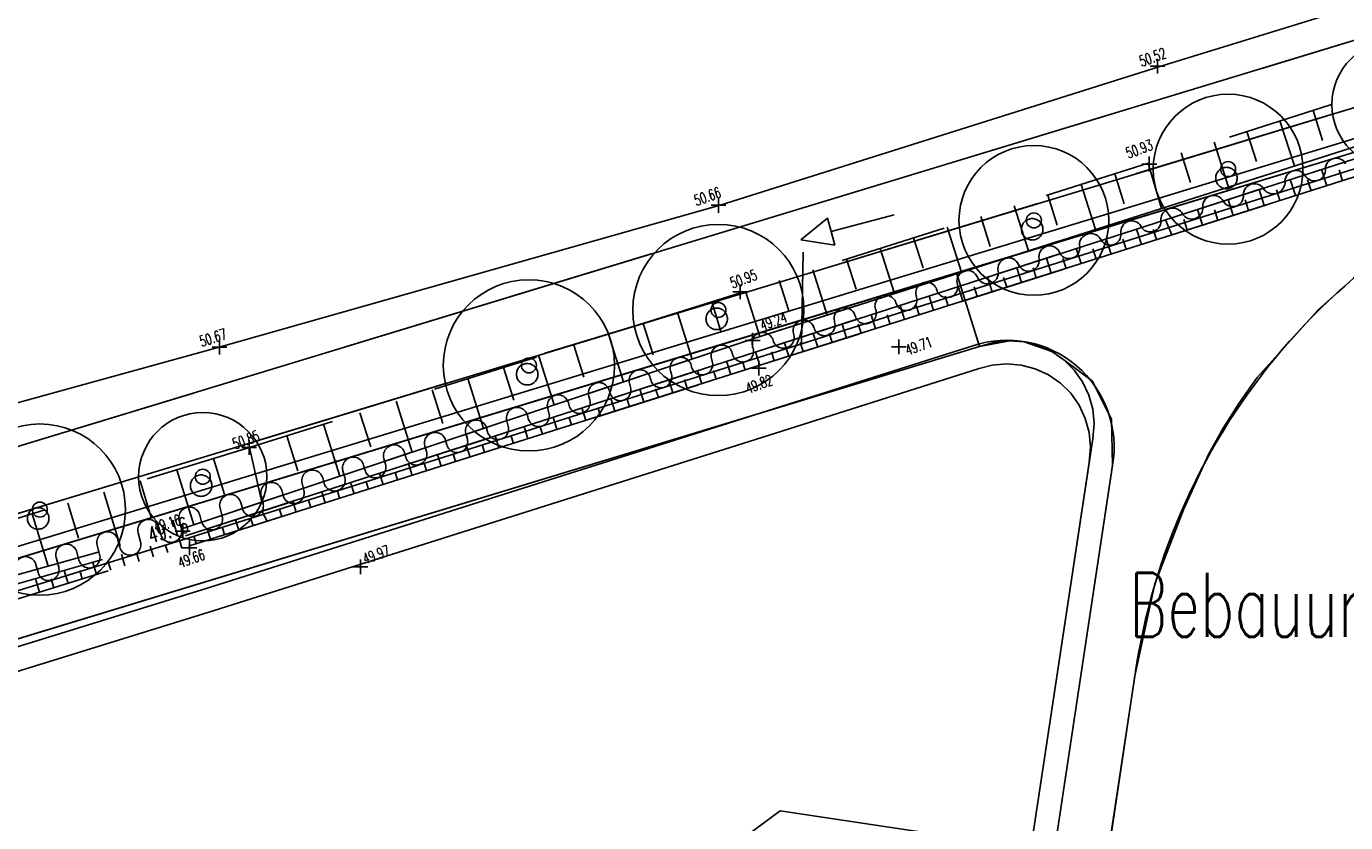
# Model space of a CAD drawing. Extents: x 3409653 to 3410193, y 5788342 to 5789000.
# Tile 44 of 79: x 3409801 to 3409863, y 5788823 to 5788860. Entities that reach past the tile are written whole.
import ezdxf

# ---------------------------------------------------------------- set-up
doc = ezdxf.new("R2010")
doc.units = 0
doc.header["$MEASUREMENT"] = 0
for name, pattern in [('LINIENART0', [0]), ('LINIENART1', [50, 40, -10]), ('LINIENART4', [120, 70, -10, 10, -10, 10, -10]), ('LINIENART5', [10, 5, -5]), ('LINIENART6', [65, 40, -10, 5, -10])]:
    doc.linetypes.add(name, pattern=pattern)
for name, color, linetype in [('bauabschnitte1', 7, 'Continuous'), ('dxf_amwasser3', 7, 'Continuous'), ('Gewässer', 7, 'Continuous'), ('Gewässer verrohrt', 7, 'Continuous'), ('hoehen_lp', 7, 'Continuous'), ('hoen_2', 7, 'Continuous'), ('K140-KATASTERTOPO', 7, 'Continuous'), ('KATASTER', 7, 'Continuous'), ('notiz', 7, 'Continuous'), ('NULLEBENE', 7, 'Continuous'), ('TOP-BOESCHUNG', 7, 'Continuous'), ('TOP-HOEHENI', 7, 'Continuous'), ('TOP-LINIEN', 7, 'Continuous'), ('TOP-SYMBOLE', 7, 'Continuous')]:
    doc.layers.add(name, color=color, linetype=linetype)
doc.styles.add('SIMPLEX', font='simplex')

# ---------------------------------------------------------------- blocks, each defined once
blk = doc.blocks.new('806-303')
at = {"layer": 'NULLEBENE', "color": 7, "linetype": 'LINIENART6'}
blk.add_circle((0, -0.006), 0.251, dxfattribs=at)
blk = doc.blocks.new('GELAEN-109')
at = {"layer": 'NULLEBENE', "color": 1, "linetype": 'LINIENART0'}
for p, q in [((-0.188, 0.188), (0.188, -0.188)), ((-0.188, -0.188), (0.188, 0.188))]:
    blk.add_line(p, q, dxfattribs=at)
blk = doc.blocks.new('GEWPFEIL-242')
at = {"layer": 'NULLEBENE', "color": 194, "linetype": 'LINIENART0'}
for p, q in [((-22.65827, -0.11079), (-0.00046, 10.10744)), ((-0.00046, 10.10744), (-0.00046, 0.00028)), ((0, 0), (0, -10)), ((0, 0), (46.944, 0)), ((-22.65827, -0.11079), (-22.65827, -0.11079)), ((-0.00046, -9.99972), (-22.65827, -0.11079))]:
    blk.add_line(p, q, dxfattribs=at)

msp = doc.modelspace()

# ---------------------------------------------------------------- linework, layer by layer
at = {"layer": 'bauabschnitte1', "color": 188, "linetype": 'LINIENART1'}
for q in [(3409916.683, 5788870.333), (3409761.373, 5788823.163)]:
    msp.add_line((3409844.75, 5788848.49), q, dxfattribs=at)
at = {"layer": 'dxf_amwasser3', "color": 88, "linetype": 'LINIENART0'}
for p, q in [((3409858.329, 5788855.097), (3409858.778, 5788853.696)), ((3409844.358, 5788846.958), (3409844.215, 5788847.406)), ((3409832.168, 5788843.098), (3409832.04, 5788843.504)), ((3409817.272, 5788838.389), (3409817.161, 5788838.737))]:
    msp.add_line(p, q, dxfattribs=at)
at = {"layer": 'Gewässer', "color": 170, "linetype": 'LINIENART0'}
msp.add_line((3409762.33936, 5788823.96835), (3409910.36186, 5788869.1018), dxfattribs=at)
at = {"layer": 'K140-KATASTERTOPO', "color": 95, "linetype": 'LINIENART0'}
for p, q in [((3409874.179, 5788857.84), (3409854.331, 5788851.505)), ((3409854.522, 5788850.976), (3409874.338, 5788857.365)), ((3409874.47, 5788856.498), (3409854.814, 5788850.27)), ((3409861.415, 5788856.086), (3409861.864, 5788854.683)), ((3409858.329, 5788855.097), (3409858.778, 5788853.697)), ((3409859.871, 5788855.591), (3409860.545, 5788853.489)), ((3409856.788, 5788854.602), (3409857.46, 5788852.504)), ((3409855.247, 5788854.109), (3409855.695, 5788852.711)), ((3409853.708, 5788853.615), (3409854.331, 5788851.505)), ((3409862.057, 5788852.565), (3409861.815, 5788853.328)), ((3409862.794, 5788852.799), (3409862.632, 5788853.309)), ((3409850.581, 5788852.622), (3409851.248, 5788850.522)), ((3409852.145, 5788853.119), (3409852.589, 5788851.72)), ((3409860.59, 5788852.101), (3409860.351, 5788852.856)), ((3409861.322, 5788852.333), (3409861.162, 5788852.838)), ((3409849.016, 5788852.125), (3409849.461, 5788850.723)), ((3409859.132, 5788851.639), (3409858.896, 5788852.386)), ((3409859.86, 5788851.869), (3409859.701, 5788852.37)), ((3409854.331, 5788851.505), (3409835.232, 5788845.41)), ((3409847.45, 5788851.628), (3409848.119, 5788849.523)), ((3409856.244, 5788850.724), (3409856.012, 5788851.457)), ((3409856.963, 5788850.951), (3409856.807, 5788851.442)), ((3409857.684, 5788851.18), (3409857.449, 5788851.92)), ((3409858.407, 5788851.409), (3409858.25, 5788851.905)), ((3409835.34, 5788844.792), (3409854.522, 5788850.976)), ((3409845.884, 5788851.13), (3409846.33, 5788849.725)), ((3409854.522, 5788850.976), (3409854.814, 5788850.27)), ((3409855.528, 5788850.497), (3409855.374, 5788850.983)), ((3409854.814, 5788850.27), (3409835.423, 5788844.127)), ((3409842.747, 5788850.134), (3409843.194, 5788848.726)), ((3409844.316, 5788850.632), (3409844.986, 5788848.523)), ((3409853.391, 5788849.82), (3409853.163, 5788850.538)), ((3409854.101, 5788850.045), (3409853.949, 5788850.526)), ((3409841.177, 5788849.635), (3409841.849, 5788847.522)), ((3409850.572, 5788848.927), (3409850.349, 5788849.631)), ((3409851.274, 5788849.149), (3409851.124, 5788849.621)), ((3409851.977, 5788849.372), (3409851.752, 5788850.083)), ((3409852.683, 5788849.595), (3409852.532, 5788850.072)), ((3409839.607, 5788849.137), (3409840.055, 5788847.726)), ((3409849.176, 5788848.484), (3409848.955, 5788849.182)), ((3409849.873, 5788848.705), (3409849.725, 5788849.172)), ((3409838.035, 5788848.637), (3409838.708, 5788846.519)), ((3409846.41, 5788847.608), (3409846.193, 5788848.291)), ((3409847.098, 5788847.826), (3409846.953, 5788848.284)), ((3409847.789, 5788848.045), (3409847.57, 5788848.735)), ((3409848.481, 5788848.264), (3409848.335, 5788848.727)), ((3409836.462, 5788848.138), (3409836.911, 5788846.724)), ((3409845.039, 5788847.174), (3409844.825, 5788847.85)), ((3409845.724, 5788847.39), (3409845.58, 5788847.844)), ((3409833.306, 5788847.139), (3409833.756, 5788845.709)), ((3409834.889, 5788847.638), (3409835.563, 5788845.516)), ((3409843.678, 5788846.742), (3409843.466, 5788847.412)), ((3409844.357, 5788846.958), (3409844.215, 5788847.406)), ((3409831.711, 5788846.637), (3409832.395, 5788844.467)), ((3409840.969, 5788845.884), (3409840.761, 5788846.54)), ((3409841.646, 5788846.099), (3409841.507, 5788846.538)), ((3409842.323, 5788846.313), (3409842.113, 5788846.976)), ((3409843, 5788846.528), (3409842.859, 5788846.972)), ((3409830.106, 5788846.131), (3409830.567, 5788844.668)), ((3409839.615, 5788845.455), (3409839.41, 5788846.104)), ((3409840.292, 5788845.67), (3409840.154, 5788846.104)), ((3409835.232, 5788845.41), (3409812.279, 5788837.785)), ((3409828.49, 5788845.622), (3409829.189, 5788843.403)), ((3409836.907, 5788844.597), (3409836.706, 5788845.232)), ((3409837.584, 5788844.812), (3409837.449, 5788845.237)), ((3409838.261, 5788845.026), (3409838.058, 5788845.668)), ((3409838.938, 5788845.241), (3409838.802, 5788845.671)), ((3409812.278, 5788837.354), (3409835.34, 5788844.792)), ((3409825.225, 5788844.594), (3409825.94, 5788842.323)), ((3409826.863, 5788845.11), (3409827.335, 5788843.613)), ((3409835.553, 5788844.168), (3409835.354, 5788844.797)), ((3409836.23, 5788844.383), (3409836.097, 5788844.804)), ((3409835.423, 5788844.127), (3409812.532, 5788836.891)), ((3409823.576, 5788844.074), (3409824.058, 5788842.543)), ((3409834.199, 5788843.74), (3409834.003, 5788844.361)), ((3409834.876, 5788843.954), (3409834.745, 5788844.371)), ((3409821.915, 5788843.551), (3409822.646, 5788841.229)), ((3409831.491, 5788842.884), (3409831.299, 5788843.489)), ((3409832.168, 5788843.098), (3409832.039, 5788843.504)), ((3409832.845, 5788843.312), (3409832.651, 5788843.925)), ((3409833.522, 5788843.526), (3409833.392, 5788843.937)), ((3409820.243, 5788843.024), (3409820.736, 5788841.459)), ((3409830.136, 5788842.456), (3409829.948, 5788843.053)), ((3409830.814, 5788842.67), (3409830.687, 5788843.071)), ((3409818.559, 5788842.494), (3409819.307, 5788840.12)), ((3409827.428, 5788841.6), (3409827.244, 5788842.181)), ((3409828.105, 5788841.814), (3409827.982, 5788842.204)), ((3409828.782, 5788842.028), (3409828.596, 5788842.617)), ((3409829.459, 5788842.242), (3409829.334, 5788842.637)), ((3409816.864, 5788841.96), (3409817.369, 5788840.36)), ((3409826.074, 5788841.172), (3409825.893, 5788841.745)), ((3409826.751, 5788841.386), (3409826.629, 5788841.77)), ((3409813.44, 5788840.881), (3409813.955, 5788839.245)), ((3409815.158, 5788841.422), (3409815.922, 5788838.995)), ((3409824.043, 5788840.529), (3409823.924, 5788840.904)), ((3409824.72, 5788840.743), (3409824.541, 5788841.309)), ((3409825.397, 5788840.958), (3409825.277, 5788841.337)), ((3409811.706, 5788840.335), (3409812.279, 5788837.785)), ((3409822.011, 5788839.887), (3409821.837, 5788840.437)), ((3409822.688, 5788840.101), (3409822.572, 5788840.47)), ((3409823.365, 5788840.315), (3409823.189, 5788840.873)), ((3409810.019, 5788839.82), (3409810.533, 5788838.134)), ((3409820.657, 5788839.459), (3409820.486, 5788840.001)), ((3409821.334, 5788839.673), (3409821.219, 5788840.037)), ((3409808.313, 5788839.299), (3409809.098, 5788836.728)), ((3409817.949, 5788838.603), (3409817.782, 5788839.129)), ((3409818.626, 5788838.817), (3409818.514, 5788839.17)), ((3409819.303, 5788839.031), (3409819.134, 5788839.565)), ((3409819.98, 5788839.245), (3409819.867, 5788839.604)), ((3409806.593, 5788838.774), (3409807.113, 5788837.071)), ((3409816.594, 5788838.175), (3409816.431, 5788838.693)), ((3409817.271, 5788838.389), (3409817.161, 5788838.737)), ((3409804.891, 5788838.254), (3409805.659, 5788835.74)), ((3409813.886, 5788837.319), (3409813.727, 5788837.821)), ((3409814.563, 5788837.533), (3409814.456, 5788837.87)), ((3409815.24, 5788837.747), (3409815.079, 5788838.257)), ((3409815.917, 5788837.961), (3409815.809, 5788838.304)), ((3409801.541, 5788837.231), (3409802.284, 5788834.798)), ((3409803.207, 5788837.74), (3409803.711, 5788836.091)), ((3409812.279, 5788837.785), (3409808.586, 5788836.558)), ((3409808.716, 5788836.205), (3409812.278, 5788837.354)), ((3409812.278, 5788837.354), (3409812.532, 5788836.891)), ((3409813.209, 5788837.105), (3409813.104, 5788837.437)), ((3409812.532, 5788836.891), (3409808.854, 5788835.728)), ((3409810.539, 5788836.261), (3409810.437, 5788836.583)), ((3409811.203, 5788836.471), (3409811.049, 5788836.958)), ((3409811.868, 5788836.681), (3409811.764, 5788837.008)), ((3409808.546, 5788835.633), (3409808.397, 5788836.114)), ((3409809.211, 5788835.841), (3409809.11, 5788836.158)), ((3409809.875, 5788836.051), (3409809.723, 5788836.53)), ((3409805.883, 5788834.81), (3409805.716, 5788835.351)), ((3409806.549, 5788835.016), (3409806.441, 5788835.366)), ((3409807.215, 5788835.221), (3409807.057, 5788835.732)), ((3409807.88, 5788835.427), (3409807.778, 5788835.758)), ((3409804.552, 5788834.398), (3409804.376, 5788834.969)), ((3409805.218, 5788834.604), (3409805.103, 5788834.975)), ((3409801.89, 5788833.576), (3409801.695, 5788834.205)), ((3409802.555, 5788833.781), (3409802.429, 5788834.191)), ((3409803.221, 5788833.987), (3409803.036, 5788834.587)), ((3409803.887, 5788834.193), (3409803.766, 5788834.583))]:
    msp.add_line(p, q, dxfattribs=at)
at = {"layer": 'KATASTER', "color": 92, "linetype": 'LINIENART0'}
for p, q in [((3409900, 5788865.27), (3409844.75, 5788848.49)), ((3409844.75, 5788848.49), (3409815.71, 5788839.67)), ((3409845.83, 5788845.05), (3409844.75, 5788848.49)), ((3409862.96, 5788847.94), (3409861.66, 5788846.77)), ((3409861.66, 5788846.77), (3409858.81, 5788843.6)), ((3409845.83, 5788845.05), (3409847.24, 5788845.32)), ((3409847.24, 5788845.32), (3409847.92, 5788845.27)), ((3409847.92, 5788845.27), (3409849.2, 5788844.82)), ((3409800, 5788831.13), (3409845.83, 5788845.05)), ((3409849.2, 5788844.82), (3409849.76, 5788844.43)), ((3409849.76, 5788844.43), (3409851.1, 5788843.44)), ((3409851.1, 5788843.44), (3409851.99, 5788841.65)), ((3409858.81, 5788843.6), (3409857.98, 5788842.44)), ((3409857.98, 5788842.44), (3409857.22, 5788841.24)), ((3409851.99, 5788841.65), (3409852.05, 5788839.5)), ((3409857.22, 5788841.24), (3409856.53, 5788840)), ((3409815.71, 5788839.67), (3409800, 5788834.9)), ((3409856.53, 5788840), (3409855.38, 5788837.47)), ((3409852.05, 5788839.5), (3409849.16, 5788820.34)), ((3409854.02, 5788833.96), (3409855.38, 5788837.47)), ((3409853.09, 5788829.66), (3409854.02, 5788833.96)), ((3409851.76, 5788820.82), (3409853.09, 5788829.66))]:
    msp.add_line(p, q, dxfattribs=at)
at = {"layer": 'TOP-BOESCHUNG', "color": 88, "linetype": 'LINIENART5'}
for p, q in [((3409909.887, 5788871.628), (3409853.708, 5788853.615)), ((3409835.232, 5788845.41), (3409874.179, 5788857.84)), ((3409835.34, 5788844.792), (3409874.338, 5788857.365)), ((3409835.423, 5788844.127), (3409874.47, 5788856.498)), ((3409853.708, 5788853.615), (3409834.652, 5788847.563)), ((3409834.652, 5788847.563), (3409811.706, 5788840.335)), ((3409808.586, 5788836.558), (3409835.232, 5788845.41)), ((3409808.716, 5788836.205), (3409835.34, 5788844.792)), ((3409808.854, 5788835.728), (3409835.423, 5788844.127)), ((3409811.706, 5788840.335), (3409764.305, 5788825.862)), ((3409780.549, 5788828.727), (3409808.586, 5788836.558)), ((3409780.786, 5788828.25), (3409808.716, 5788836.205)), ((3409781.215, 5788827.186), (3409808.854, 5788835.728))]:
    msp.add_line(p, q, dxfattribs=at)
at = {"layer": 'TOP-HOEHENI', "color": 95, "linetype": 'LINIENART0'}
for p, q in [((3409912.82, 5788874.385), (3409755.281, 5788826.538)), ((3409915.13775, 5788871.95389), (3409758.93615, 5788824.5131)), ((3409761.373, 5788823.163), (3409916.683, 5788870.333)), ((3409916.683, 5788870.333), (3409815.71, 5788839.666)), ((3409873.26715, 5788862.37247), (3409859.02316, 5788858.04636)), ((3409835.501, 5788844.534), (3409874.548, 5788856.905)), ((3409851.87063, 5788855.87402), (3409837.62665, 5788851.54791)), ((3409862.37946, 5788855.9304), (3409853.15676, 5788853.12933)), ((3409848.55869, 5788851.73282), (3409839.33599, 5788848.93175)), ((3409830.47411, 5788849.37558), (3409816.23013, 5788845.04946)), ((3409837.50427, 5788845.20415), (3409837.58128, 5788849.45439)), ((3409845.83, 5788845.05), (3409844.75, 5788848.49)), ((3409845.83, 5788845.05), (3409844.75, 5788848.49)), ((3409834.73792, 5788847.53525), (3409825.51521, 5788844.73417)), ((3409838.08833, 5788845.93461), (3409838.09038, 5788845.92609)), ((3409839.05473, 5788846.19252), (3409839.04295, 5788846.23388)), ((3409836.1798, 5788845.33145), (3409836.17735, 5788845.33888)), ((3409837.14239, 5788845.60281), (3409837.12688, 5788845.65831)), ((3409846.56489, 5788845.25548), (3409845.8289, 5788845.05116)), ((3409847.24257, 5788845.32091), (3409846.56489, 5788845.25548)), ((3409847.92131, 5788845.26767), (3409847.24257, 5788845.32091)), ((3409848.58049, 5788845.09738), (3409847.92131, 5788845.26767)), ((3409845.8289, 5788845.05116), (3409763.36611, 5788820.00596)), ((3409834.26576, 5788844.74818), (3409834.27903, 5788844.69728)), ((3409835.2445, 5788844.95966), (3409835.21205, 5788845.07772)), ((3409836.25607, 5788842.15075), (3409845.51102, 5788845.08294)), ((3409849.20009, 5788844.81521), (3409848.58049, 5788845.09738)), ((3409849.76128, 5788844.42973), (3409849.20009, 5788844.81521)), ((3409808.932, 5788836.135), (3409835.501, 5788844.534)), ((3409832.34781, 5788844.17913), (3409832.37091, 5788844.0919)), ((3409833.33642, 5788844.35413), (3409833.29954, 5788844.48858)), ((3409845.81507, 5788844.02538), (3409836.5883, 5788841.10212)), ((3409846.41382, 5788844.18024), (3409845.81507, 5788844.02538)), ((3409847.09767, 5788844.2434), (3409846.41382, 5788844.18024)), ((3409847.77462, 5788844.18746), (3409847.09767, 5788844.2434)), ((3409848.43157, 5788844.01483), (3409847.77462, 5788844.18746)), ((3409849.04857, 5788843.73074), (3409848.43157, 5788844.01483)), ((3409850.247, 5788843.95266), (3409849.76128, 5788844.42973)), ((3409830.4344, 5788843.59333), (3409830.46063, 5788843.49448)), ((3409831.42619, 5788843.75654), (3409831.38175, 5788843.91894)), ((3409849.60686, 5788843.34383), (3409849.04857, 5788843.73074)), ((3409850.6425, 5788843.39849), (3409850.247, 5788843.95266)), ((3409850.93577, 5788842.78407), (3409850.6425, 5788843.39849)), ((3409809.0776, 5788842.87713), (3409794.83361, 5788838.55102)), ((3409820.91714, 5788843.33767), (3409811.69444, 5788840.53659)), ((3409827.60666, 5788842.55796), (3409827.55847, 5788842.7342)), ((3409828.5245, 5788842.99453), (3409828.55201, 5788842.89097)), ((3409829.51759, 5788843.15294), (3409829.46836, 5788843.33303)), ((3409850.08948, 5788842.86584), (3409849.60686, 5788843.34383)), ((3409850.48177, 5788842.31132), (3409850.08948, 5788842.86584)), ((3409851.11788, 5788842.12805), (3409850.93577, 5788842.78407)), ((3409809.67788, 5788833.74885), (3409836.25455, 5788842.15027)), ((3409825.70124, 5788841.9426), (3409825.64095, 5788842.16355)), ((3409826.60693, 5788842.42405), (3409826.64108, 5788842.29596)), ((3409850.7718, 5788841.6971), (3409850.48177, 5788842.31132)), ((3409851.18331, 5788841.45038), (3409851.11788, 5788842.12805)), ((3409823.79402, 5788841.33388), (3409823.72764, 5788841.57736)), ((3409824.69359, 5788841.83799), (3409824.73562, 5788841.68076)), ((3409850.95077, 5788841.04184), (3409850.7718, 5788841.6971)), ((3409836.5861, 5788841.10143), (3409810.00606, 5788832.69894)), ((3409821.88599, 5788840.72819), (3409821.81702, 5788840.98122)), ((3409822.78296, 5788841.2419), (3409822.82839, 5788841.07209)), ((3409836.58796, 5788841.10202), (3409836.58644, 5788841.10153)), ((3409851.01324, 5788840.36546), (3409850.95077, 5788841.04184)), ((3409851.12733, 5788840.73659), (3409851.18331, 5788841.45038)), ((3409819.97144, 5788840.14659), (3409819.89929, 5788840.41138)), ((3409820.8652, 5788840.67216), (3409820.92035, 5788840.46642)), ((3409848.23181, 5788821.59227), (3409851.09011, 5788840.54224)), ((3409850.95243, 5788839.62949), (3409851.01324, 5788840.36546)), ((3409851.09011, 5788840.54224), (3409851.12733, 5788840.73659)), ((3409815.71, 5788839.666), (3409765.266, 5788824.348)), ((3409818.06119, 5788839.54907), (3409817.98598, 5788839.82519)), ((3409818.95189, 5788840.08595), (3409819.00579, 5788839.88485)), ((3409807.09637, 5788839.14009), (3409797.87367, 5788836.33901)), ((3409816.15626, 5788838.93189), (3409816.06909, 5788839.25225)), ((3409817.03498, 5788839.51306), (3409817.09554, 5788839.28734)), ((3409852.04565, 5788839.50202), (3409845.72508, 5788797.59776)), ((3409848.23181, 5788821.59227), (3409850.95243, 5788839.62949)), ((3409849.15545, 5788820.34051), (3409852.04565, 5788839.50202)), ((3409814.24257, 5788838.3471), (3409814.16015, 5788838.64987)), ((3409815.12604, 5788838.91072), (3409815.1906, 5788838.67023)), ((3409812.33421, 5788837.74264), (3409812.24353, 5788838.07592)), ((3409813.20941, 5788838.33678), (3409813.27691, 5788838.08542)), ((3409809.37886, 5788837.17895), (3409809.46498, 5788836.85874)), ((3409810.43067, 5788837.12033), (3409810.32539, 5788837.50758)), ((3409811.29126, 5788837.7685), (3409811.36854, 5788837.48099)), ((3409807.46313, 5788836.6017), (3409807.55186, 5788836.27186)), ((3409808.51754, 5788836.53345), (3409808.413, 5788836.918)), ((3409781.293, 5788827.593), (3409808.932, 5788836.135)), ((3409805.54659, 5788836.02743), (3409805.64248, 5788835.67112)), ((3409806.60817, 5788835.9327), (3409806.49727, 5788836.34074)), ((3409803.63088, 5788835.45009), (3409803.73223, 5788835.07362)), ((3409804.69793, 5788835.33518), (3409804.58074, 5788835.76645)), ((3409801.71715, 5788834.86548), (3409801.81855, 5788834.48881)), ((3409802.78424, 5788834.75037), (3409802.66504, 5788835.1891)), ((3409781.99841, 5788825.19434), (3409809.67788, 5788833.74885)), ((3409810.00606, 5788832.69894), (3409782.3089, 5788824.13896)), ((3409851.75575, 5788820.81803), (3409853.08886, 5788829.65626)), ((3409815.14231, 5788807.5948), (3409836.50878, 5788823.3605)), ((3409836.50878, 5788823.3605), (3409848.23181, 5788821.59227))]:
    msp.add_line(p, q, dxfattribs=at)
for centre, radius in [((3409865.3, 5788856.36), 3), ((3409857.447, 5788853.339), 3.5), ((3409848.367, 5788850.945), 3.5), ((3409857.447, 5788853.339), 0.35), ((3409833.621, 5788846.76), 4), ((3409848.367, 5788850.945), 0.35), ((3409824.762, 5788844.172), 4), ((3409833.621, 5788846.76), 0.35), ((3409824.762, 5788844.172), 0.35), ((3409809.52, 5788838.968), 3), ((3409801.902, 5788837.434), 4), ((3409809.52, 5788838.968), 0.35), ((3409801.902, 5788837.434), 0.35)]:
    msp.add_circle(centre, radius, dxfattribs=at)
for centre, radius, start, end in [((3409882.78984, 5788825.42408), 30.001, 107.1116, 171.89034), ((3409862.49671, 5788853.34325), 0.50812, 29.48642, 176.99857), ((3409860.61575, 5788852.76472), 0.51192, 35.03683, 186.99946), ((3409861.48546, 5788853.29592), 0.50923, 207.77573, 8.34809), ((3409858.67688, 5788852.14446), 0.51617, 27.19742, 179.28753), ((3409859.55859, 5788852.73216), 0.54986, 219.77429, 356.89081), ((3409856.77157, 5788851.59666), 0.51356, 29.08611, 190.95351), ((3409857.66067, 5788852.09086), 0.50366, 209.04806, 6.84306), ((3409854.85332, 5788850.96046), 0.55677, 40.26539, 175.48705), ((3409855.75214, 5788851.52386), 0.51583, 203.24069, 357.24612), ((3409852.93122, 5788850.42378), 0.50024, 30.1386, 188.64353), ((3409853.80793, 5788850.90522), 0.50024, 207.40843, 11.41996), ((3409851.02721, 5788849.79604), 0.53426, 34.34188, 180.33833), ((3409851.93382, 5788850.29504), 0.50569, 203.00236, 6.07991), ((3409849.10641, 5788849.25242), 0.50223, 16.32407, 193.82608), ((3409850.00986, 5788849.66304), 0.50024, 212.59188, 15.04443), ((3409847.18749, 5788848.6875), 0.5025, 22.82902, 192.39933), ((3409848.11636, 5788849.0784), 0.50527, 202.81749, 6.13507), ((3409845.26866, 5788848.0995), 0.50015, 22.48939, 190.30243), ((3409846.2, 5788848.48118), 0.50637, 202.08239, 11.20737), ((3409843.34704, 5788847.55743), 0.5016, 19.51175, 202.52324), ((3409844.30764, 5788847.83584), 0.50025, 192.80465, 20.38102), ((3409841.44055, 5788846.94567), 0.50035, 16.5459, 205.14391), ((3409842.40094, 5788847.2302), 0.5013, 196.4591, 15.63313), ((3409839.52607, 5788846.36458), 0.50048, 17.2239, 195.13898), ((3409840.4973, 5788846.61649), 0.50398, 191.87513, 13.3759), ((3409837.60976, 5788845.78896), 0.50024, 16.92794, 195.13898), ((3409838.57326, 5788846.05673), 0.50024, 195.13897, 15.75058), ((3409835.69493, 5788845.20836), 0.50024, 14.24354, 195.13898), ((3409836.66023, 5788845.46952), 0.50024, 195.13898, 15.45262), ((3409847.11649, 5788840.34664), 5.001, 350.27671, 108.72524), ((3409833.78242, 5788844.61922), 0.50024, 14.9389, 195.13898), ((3409834.76191, 5788844.82793), 0.50024, 195.13899, 15.26868), ((3409829.95125, 5788843.46368), 0.50024, 15.02125, 195.13899), ((3409831.86463, 5788844.04959), 0.50024, 15.00815, 195.13898), ((3409832.85379, 5788844.22254), 0.50024, 195.13898, 15.25119), ((3409828.04136, 5788842.86484), 0.50024, 15.02589, 195.13895), ((3409830.94352, 5788843.62513), 0.50024, 195.13897, 15.23017), ((3409826.12384, 5788842.2942), 0.50024, 15.04501, 195.139), ((3409829.03489, 5788843.02161), 0.50024, 195.13898, 15.22048), ((3409824.21053, 5788841.70801), 0.50024, 15.06077, 195.139), ((3409827.12397, 5788842.42661), 0.50024, 195.13897, 15.22242), ((3409835.49427, 5788844.55525), 2.52229, 287.54301, 287.57929), ((3409835.4999, 5788844.53748), 2.50365, 287.54276, 287.57939), ((3409835.50001, 5788844.53712), 2.50328, 287.54276, 287.57941), ((3409835.50056, 5788844.5354), 2.50147, 287.54281, 287.5794), ((3409835.49418, 5788844.55555), 2.52261, 287.54301, 287.57936), ((3409822.29991, 5788841.11187), 0.50024, 15.06606, 195.13899), ((3409825.21851, 5788841.81141), 0.50024, 195.13895, 15.20444), ((3409820.38217, 5788840.54203), 0.50024, 15.07787, 195.139), ((3409823.31128, 5788841.20274), 0.50024, 195.13895, 15.19801), ((3409818.46886, 5788839.95584), 0.50024, 15.0766, 195.13897), ((3409821.40324, 5788840.59706), 0.50024, 195.13899, 15.19561), ((3409816.55197, 5788839.38289), 0.50024, 15.08298, 195.13893), ((3409819.48868, 5788840.01549), 0.50024, 195.13895, 15.193), ((3409814.64304, 5788838.78052), 0.50024, 15.08614, 195.13901), ((3409817.57843, 5788839.41799), 0.50024, 195.13896, 15.19065), ((3409812.72642, 5788838.20656), 0.50024, 15.0884, 195.1389), ((3409815.67348, 5788838.80087), 0.50024, 195.13903, 15.18312), ((3409810.80827, 5788837.63823), 0.50024, 15.09432, 195.13901), ((3409813.7598, 5788838.21606), 0.50024, 195.13893, 15.18591), ((3409808.89588, 5788837.04865), 0.50024, 15.09861, 195.13906), ((3409811.85142, 5788837.61163), 0.50024, 195.13897, 15.18139), ((3409806.98015, 5788836.47139), 0.50024, 15.09979, 195.13901), ((3409809.94787, 5788836.98938), 0.50024, 195.13901, 15.17522), ((3409805.06362, 5788835.89709), 0.50024, 15.10264, 195.13895), ((3409808.03474, 5788836.4025), 0.50024, 195.13893, 15.17556), ((3409803.14792, 5788835.31974), 0.50024, 15.10452, 195.13893), ((3409804.21512, 5788835.20426), 0.50024, 195.13888, 15.17152), ((3409806.12537, 5788835.80176), 0.50024, 195.13891, 15.1734), ((3409801.23418, 5788834.73512), 0.50024, 15.10447, 195.139), ((3409802.30143, 5788834.61946), 0.50024, 195.13893, 15.1709)]:
    msp.add_arc(centre, radius, start, end, dxfattribs=at)
at = {"layer": 'TOP-LINIEN', "color": 95, "linetype": 'LINIENART4'}
for p, q in [((3409876.41, 5788864.979), (3409854.204, 5788858.112)), ((3409854.204, 5788858.112), (3409833.702, 5788851.664)), ((3409833.702, 5788851.664), (3409810.291, 5788845.026)), ((3409810.291, 5788845.026), (3409761.295, 5788831.506))]:
    msp.add_line(p, q, dxfattribs=at)

# ---------------------------------------------------------------- block references
at = {"layer": 'Gewässer verrohrt', "xscale": 0.065, "yscale": 0.065, "rotation": 14.89347}
msp.add_blockref('GEWPFEIL-242', (3409838.89363, 5788850.41919), dxfattribs=at)
msp.add_blockref('GEWPFEIL-242', (3409838.89363, 5788850.41919), dxfattribs=at)
at = {"layer": 'TOP-HOEHENI', "xscale": 1.3, "yscale": 1.3, "rotation": 45}
for p in [(3409854.149, 5788858.155), (3409853.764, 5788853.578), (3409833.63, 5788851.651), (3409834.642, 5788847.604), (3409810.304, 5788845.029), (3409835.22, 5788845.339), (3409842.052, 5788845.039, 49.718), (3409835.509, 5788844.039), (3409811.685, 5788840.339), (3409808.579, 5788836.426), (3409808.895, 5788835.649), (3409816.893, 5788834.755, 49.974)]:
    msp.add_blockref('GELAEN-109', p, dxfattribs=at)
at = {"layer": 'TOP-HOEHENI', "xscale": 0.333, "yscale": 0.333}
msp.add_blockref('GELAEN-109', (3409815.71, 5788839.666), dxfattribs=at)
at = {"layer": 'TOP-SYMBOLE', "xscale": 2, "yscale": 2}
for p in [(3409857.369, 5788852.936, 49.943), (3409848.289, 5788850.542, 50.044), (3409833.543, 5788846.357, 50.18), (3409824.684, 5788843.769, 50.722), (3409809.442, 5788838.565, 50.272), (3409801.824, 5788837.031, 49.886)]:
    msp.add_blockref('806-303', p, dxfattribs=at)

# ---------------------------------------------------------------- texts
at = {"layer": 'hoehen_lp', "color": 1, "linetype": 'LINIENART0', "style": 'SIMPLEX', "width": 0.66046}
for s, rotation, p in [('50.52', 20, (3409853.403, 5788858.118)), ('50.93', 20, (3409852.777, 5788853.831)), ('50.66', 20, (3409832.595, 5788851.615)), ('50.95', 20, (3409834.281, 5788847.76)), ('49.24', 20, (3409835.677, 5788845.785)), ('50.67', 18, (3409809.463, 5788845.032)), ('49.71', 20, (3409842.469, 5788844.629)), ('49.82', 20, (3409835.003, 5788842.846)), ('50.85', 20, (3409811.02, 5788840.24)), ('49.16', 17, (3409807.315, 5788836.368)), ('49.66', 20, (3409808.471, 5788834.692)), ('49.97', 20, (3409817.109, 5788834.881))]:
    msp.add_text(s, height=0.5, rotation=rotation, dxfattribs=at).set_placement(p)
at = {"layer": 'hoen_2', "color": 144, "linetype": 'LINIENART0', "style": 'SIMPLEX', "width": 0.66046}
msp.add_text('49.16', height=0.75, rotation=17, dxfattribs=at).set_placement((3409807.0968, 5788835.84178))
at = {"layer": 'notiz', "color": 160, "linetype": 'LINIENART0', "style": 'SIMPLEX', "width": 0.66046}
msp.add_text('Bebauungsplan Nr. 164++"Am Wasserwerk" in Dörenthe++Bauabschnitt 1', height=3, dxfattribs=at).set_placement((3409852.81962, 5788831.4831))

doc.saveas('drawing.dxf')
